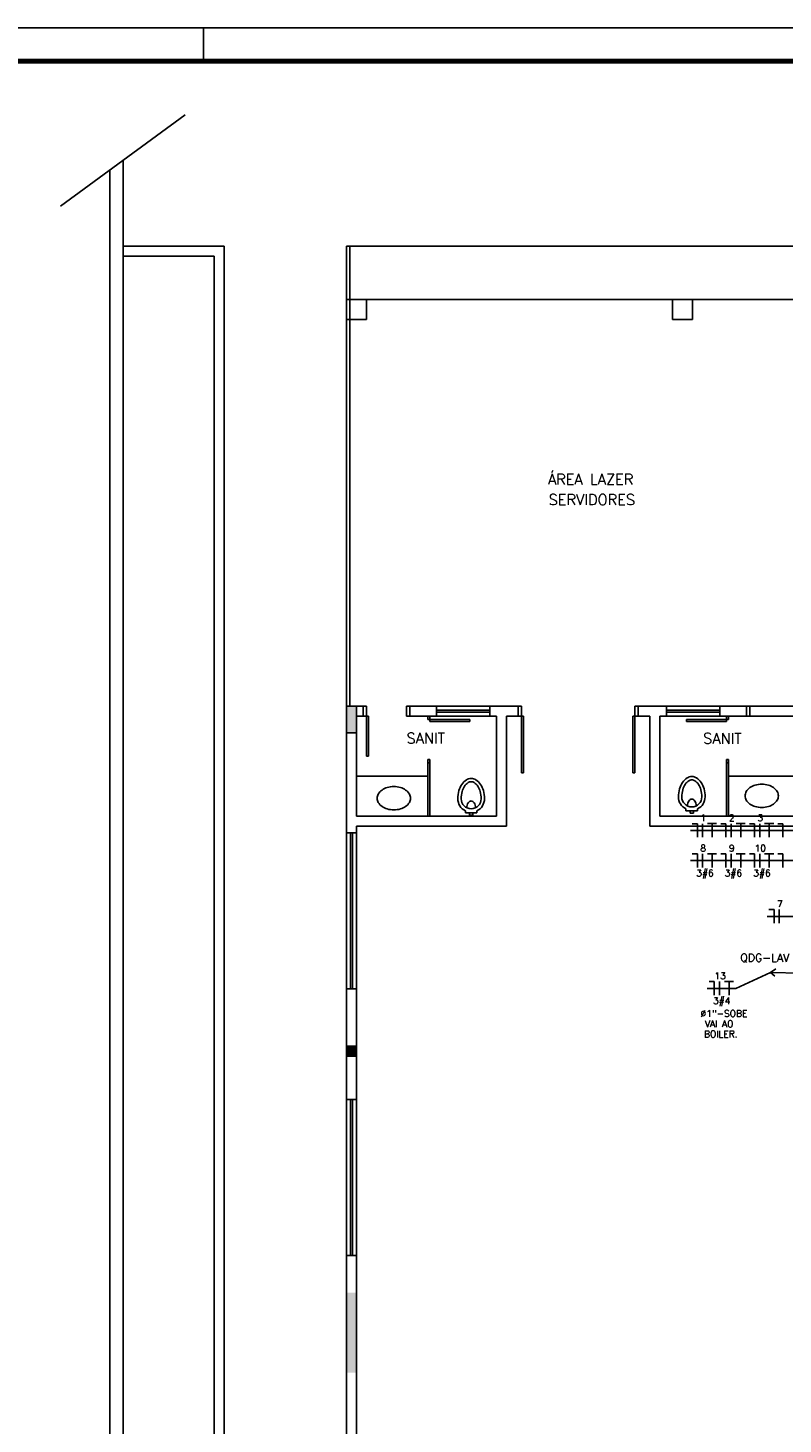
# Model space of a CAD drawing. Extents: x -118.2 to -44.5, y -40.2 to 1.8.
# Tile 40 of 56: x -101.1 to -89.7, y -19.1 to 1.8. Entities that reach past the tile are written whole.
import ezdxf
from ezdxf.enums import TextEntityAlignment as Align

# ---------------------------------------------------------------- set-up
doc = ezdxf.new("R2010")
doc.units = 0
doc.header["$MEASUREMENT"] = 0
for name, color, linetype in [('CIRCUITOS', 2, 'Continuous'), ('LINHA', 40, 'Continuous'), ('PAREDES', 8, 'Continuous'), ('PRANCHA', 8, 'Continuous'), ('QUADRO_DE_CIRCUITOS', 1, 'Continuous')]:
    doc.layers.add(name, color=color, linetype=linetype)
doc.styles.add('50-30', font='romans.shx', dxfattribs={"height": 0.16})
doc.styles.add('ROMANS', font='romans')

# ---------------------------------------------------------------- blocks, each defined once
blk = doc.blocks.new('1-50 A0 FGR')
at = {"layer": 'PRANCHA'}
for p, q in [((3692.67, 59.449), (3632.52, 59.449)), ((3638.721, 58.949), (3638.721, 59.449))]:
    blk.add_line(p, q, dxfattribs=at)
at = {"layer": 'PRANCHA', "const_width": 0.075}
blk.add_lwpolyline([(3633.77, 58.949), (3633.77, 17.949), (3692.17, 17.949), (3692.17, 58.949), (3633.77, 58.949)], dxfattribs=at)
blk = doc.blocks.new('ENTORNO')
at = {"layer": 'PAREDES'}
for points in [[(93.509, -4.259), (93.359, -4.259), (93.359, -4.659), (93.509, -4.659)], [(93.359, -9.509), (93.509, -9.509), (93.509, -9.359), (93.359, -9.359)], [(93.509, -13.059), (93.359, -13.059), (93.359, -14.259), (93.509, -14.259)]]:
    blk.add_hatch(color=256, dxfattribs=at).paths.add_polyline_path(points)
for p, q in [((89.072, 3.241), (90.943, 4.611)), ((89.809, -32.702), (89.809, 3.781)), ((90.009, -32.586), (90.009, 3.927)), ((90.009, 2.641), (91.528, 2.641)), ((91.528, -24.909), (91.528, 2.641)), ((93.359, 2.641), (132.809, 2.641)), ((93.359, 2.641), (93.359, -4.259)), ((93.409, 2.641), (93.409, -4.259)), ((90.009, 2.491), (91.378, 2.491)), ((91.378, -25.059), (91.378, 2.491)), ((93.359, 1.841), (100.159, 1.841)), ((93.359, 1.841), (93.659, 1.841)), ((93.659, 1.841), (93.659, 1.541)), ((98.249, 1.841), (98.549, 1.841)), ((98.249, 1.841), (98.249, 1.541)), ((98.549, 1.841), (98.549, 1.541)), ((93.359, 1.541), (93.659, 1.541)), ((98.249, 1.541), (98.549, 1.541)), ((93.359, -6.159), (93.359, -4.259)), ((93.359, -4.259), (93.609, -4.259)), ((93.509, -5.909), (93.509, -4.259)), ((93.609, -4.409), (93.609, -4.259)), ((93.609, -4.259), (93.659, -4.259)), ((93.659, -4.409), (93.659, -4.259)), ((94.259, -4.409), (94.259, -4.259)), ((94.309, -4.259), (94.259, -4.259)), ((94.309, -4.409), (94.309, -4.259)), ((94.309, -4.259), (94.709, -4.259)), ((94.709, -4.409), (94.709, -4.259)), ((94.709, -4.259), (95.509, -4.259)), ((94.709, -4.319), (95.509, -4.319)), ((95.509, -4.349), (94.709, -4.349)), ((95.509, -4.259), (95.934, -4.259)), ((95.509, -4.409), (95.509, -4.259)), ((95.934, -4.409), (95.934, -4.259)), ((95.934, -4.259), (95.984, -4.259)), ((95.984, -4.409), (95.984, -4.259)), ((97.684, -4.409), (97.684, -4.259)), ((97.734, -4.259), (97.684, -4.259)), ((97.734, -4.409), (97.734, -4.259)), ((97.734, -4.259), (98.159, -4.259)), ((98.159, -4.409), (98.159, -4.259)), ((98.159, -4.259), (98.959, -4.259)), ((98.159, -4.319), (98.959, -4.319)), ((98.159, -4.349), (98.959, -4.349)), ((98.959, -4.409), (98.959, -4.259)), ((98.959, -4.259), (99.359, -4.259)), ((99.359, -4.409), (99.359, -4.259)), ((99.359, -4.259), (99.409, -4.259)), ((99.359, -4.259), (99.359, -4.259)), ((99.409, -4.409), (99.409, -4.259)), ((93.509, -4.409), (93.609, -4.409)), ((93.609, -4.409), (93.659, -4.409)), ((93.659, -4.409), (93.689, -4.409)), ((93.659, -4.409), (93.659, -5.009)), ((93.689, -4.409), (93.689, -4.409)), ((93.689, -4.409), (93.689, -5.009)), ((94.309, -4.409), (94.259, -4.409)), ((94.309, -4.409), (94.709, -4.409)), ((94.579, -4.409), (94.579, -4.459)), ((94.609, -4.459), (94.579, -4.459)), ((94.609, -4.409), (94.609, -4.459)), ((94.609, -4.459), (95.209, -4.459)), ((94.609, -4.459), (94.609, -4.489)), ((94.609, -4.489), (95.209, -4.489)), ((94.609, -4.489), (94.609, -4.489)), ((95.509, -4.409), (94.709, -4.409)), ((95.209, -4.459), (95.209, -4.489)), ((95.509, -4.409), (95.609, -4.409)), ((95.609, -5.909), (95.609, -4.409)), ((95.759, -6.059), (95.759, -4.409)), ((95.759, -4.409), (95.934, -4.409)), ((95.934, -4.409), (95.984, -4.409)), ((95.984, -4.409), (96.014, -4.409)), ((95.984, -4.409), (95.984, -5.259)), ((96.014, -4.409), (96.014, -5.259)), ((97.654, -4.41), (97.684, -4.41)), ((97.654, -4.41), (97.654, -5.26)), ((97.734, -4.409), (97.684, -4.409)), ((97.684, -4.41), (97.684, -5.26)), ((97.734, -4.409), (97.909, -4.409)), ((97.909, -6.059), (97.909, -4.409)), ((98.059, -5.909), (98.059, -4.409)), ((98.059, -4.409), (98.159, -4.409)), ((98.159, -4.409), (98.959, -4.409)), ((99.059, -4.459), (98.459, -4.459)), ((98.459, -4.459), (98.459, -4.489)), ((99.059, -4.489), (98.459, -4.489)), ((98.959, -4.409), (99.359, -4.409)), ((99.059, -4.409), (99.059, -4.459)), ((99.059, -4.459), (99.059, -4.489)), ((99.059, -4.459), (99.089, -4.459)), ((99.059, -4.489), (99.059, -4.489)), ((99.089, -4.409), (99.089, -4.459)), ((99.359, -4.409), (99.409, -4.409)), ((93.359, -4.659), (93.509, -4.659)), ((93.659, -5.009), (93.689, -5.009)), ((94.609, -5.059), (94.579, -5.059)), ((94.579, -5.059), (94.579, -5.109)), ((94.579, -5.909), (94.579, -5.109)), ((94.579, -5.109), (94.609, -5.109)), ((94.609, -5.059), (94.609, -5.109)), ((94.609, -5.909), (94.609, -5.109)), ((99.059, -5.059), (99.059, -5.109)), ((99.059, -5.059), (99.089, -5.059)), ((99.059, -5.909), (99.059, -5.109)), ((99.059, -5.109), (99.089, -5.109)), ((99.089, -5.059), (99.089, -5.109)), ((99.089, -5.909), (99.089, -5.109)), ((93.509, -5.309), (94.579, -5.309)), ((95.984, -5.259), (96.014, -5.259)), ((97.654, -5.26), (97.684, -5.26)), ((99.089, -5.309), (100.159, -5.309)), ((95.143, -5.828), (95.143, -5.858)), ((95.143, -5.858), (95.317, -5.858)), ((95.205, -5.858), (95.205, -5.893)), ((95.255, -5.858), (95.255, -5.893)), ((95.317, -5.828), (95.317, -5.858)), ((98.452, -5.8), (98.452, -5.83)), ((98.452, -5.83), (98.627, -5.83)), ((98.514, -5.83), (98.514, -5.865)), ((98.564, -5.83), (98.564, -5.865)), ((98.627, -5.8), (98.627, -5.83)), ((93.509, -5.909), (95.609, -5.909)), ((93.509, -6.059), (95.759, -6.059)), ((93.509, -6.159), (93.509, -6.059)), ((95.205, -5.893), (95.255, -5.893)), ((97.909, -6.059), (100.159, -6.059)), ((98.059, -5.909), (100.159, -5.909)), ((98.514, -5.865), (98.564, -5.865)), ((93.359, -6.159), (93.359, -8.499)), ((93.359, -6.159), (93.509, -6.159)), ((93.419, -6.159), (93.419, -8.499)), ((93.449, -6.159), (93.449, -8.499)), ((93.509, -6.159), (93.509, -8.499)), ((93.359, -10.159), (93.359, -8.499)), ((93.359, -8.499), (93.509, -8.499)), ((93.509, -10.159), (93.509, -8.499)), ((93.359, -9.359), (93.509, -9.359)), ((93.359, -9.509), (93.509, -9.509)), ((93.359, -10.159), (93.359, -12.499)), ((93.359, -10.159), (93.509, -10.159)), ((93.419, -10.159), (93.419, -12.499)), ((93.449, -10.159), (93.449, -12.499)), ((93.509, -10.159), (93.509, -12.499)), ((93.359, -15.259), (93.359, -12.499)), ((93.359, -12.499), (93.509, -12.499)), ((93.509, -15.259), (93.509, -12.499))]:
    blk.add_line(p, q, dxfattribs=at)
for points in [[(95.43, -5.648, 0.066402), (95.414, -5.526, 0.078959), (95.371, -5.432, 0.107161), (95.302, -5.364, 0.141785), (95.23, -5.343, 0.141785), (95.158, -5.364, 0.107161), (95.089, -5.432, 0.078959), (95.046, -5.526, 0.066402), (95.03, -5.648, 0.066402)], [(95.38, -5.648, 0.066402), (95.366, -5.539, 0.078959), (95.33, -5.46, 0.107161), (95.275, -5.406, 0.141785), (95.23, -5.393, 0.141785), (95.185, -5.406, 0.107161), (95.13, -5.46, 0.078959), (95.094, -5.539, 0.066402), (95.08, -5.648, 0.066402)], [(98.739, -5.62, 0.066402), (98.723, -5.499, 0.078959), (98.681, -5.405, 0.107161), (98.611, -5.336, 0.141785), (98.539, -5.315, 0.141785), (98.468, -5.336, 0.107161), (98.398, -5.405, 0.078959), (98.356, -5.499, 0.066402), (98.339, -5.62, 0.066402)], [(98.689, -5.62, 0.066402), (98.675, -5.512, 0.078959), (98.639, -5.432, 0.107161), (98.584, -5.378, 0.141785), (98.539, -5.365, 0.141785), (98.494, -5.378, 0.107161), (98.44, -5.432, 0.078959), (98.404, -5.512, 0.066402), (98.389, -5.62, 0.066402)], [(98.605, -5.755, 0.064559), (98.599, -5.714, 0.077436), (98.586, -5.683, 0.107172), (98.563, -5.66, 0.145191), (98.539, -5.653, 0.145191), (98.516, -5.66, 0.107172), (98.493, -5.683, 0.077436), (98.479, -5.714, 0.064559), (98.474, -5.755, 0.064559)], [(95.295, -5.783, 0.064559), (95.29, -5.742, 0.077436), (95.276, -5.71, 0.107172), (95.253, -5.687, 0.145191), (95.23, -5.68, 0.145191), (95.207, -5.687, 0.107172), (95.184, -5.71, 0.077436), (95.17, -5.742, 0.064559), (95.165, -5.783, 0.064559)]]:
    blk.add_lwpolyline(points, format="xyb", dxfattribs=at)
for points in [[(99.588, -5.78, 0.07067), (99.687, -5.765, 0.082314), (99.765, -5.728, 0.106842), (99.82, -5.668, 0.13438), (99.838, -5.605, 0.13438), (99.82, -5.541, 0.106842), (99.765, -5.481, 0.082314), (99.687, -5.444, 0.07067), (99.588, -5.43, 0.07067), (99.489, -5.444, 0.082314), (99.411, -5.481, 0.106842), (99.355, -5.541, 0.13438), (99.338, -5.605, 0.13438), (99.355, -5.668, 0.106842), (99.411, -5.728, 0.082314), (99.489, -5.765, 0.07067)], [(94.07, -5.815, 0.07067), (94.169, -5.801, 0.082314), (94.247, -5.764, 0.106842), (94.303, -5.704, 0.13438), (94.32, -5.64, 0.13438), (94.303, -5.577, 0.106842), (94.247, -5.517, 0.082314), (94.169, -5.479, 0.07067), (94.07, -5.465, 0.07067), (93.971, -5.479, 0.082314), (93.893, -5.517, 0.106842), (93.837, -5.577, 0.13438), (93.82, -5.64, 0.13438), (93.837, -5.704, 0.106842), (93.893, -5.764, 0.082314), (93.971, -5.801, 0.07067)]]:
    blk.add_lwpolyline(points, format="xyb", close=True, dxfattribs=at)
for centre, radius, start, end in [((95.23, -5.648), 0.2, 180, 244.1581), ((95.23, -5.648), 0.15, 180, 0), ((95.23, -5.648), 0.2, 295.8419, 0), ((98.539, -5.62), 0.2, 180, 244.1581), ((98.539, -5.62), 0.15, 180, 0), ((98.539, -5.62), 0.2, 295.8419, 0)]:
    blk.add_arc(centre, radius, start, end, dxfattribs=at)
at = {"layer": 'PAREDES', "style": '50-30'}
for s, p in [('ÁREA LAZER ', (96.381, -0.936)), ('SERVIDORES', (96.392, -1.241)), ('SANIT', (94.261, -4.819)), ('SANIT', (98.709, -4.822))]:
    blk.add_text(s, height=0.16, dxfattribs=at).set_placement(p)
blk = doc.blocks.new('Apwr_dettus03')
for p, q in [((-5.38, 4.01), (-5.07, 2.9)), ((-5.38, 4.01), (-4.11, 4.01)), ((-0.5, 0.54), (-5.34, 3.97))]:
    blk.add_line(p, q)
blk.add_circle((0, 0), 0.745)
blk = doc.blocks.new('*X11')
at = {"color": 0, "linetype": 'Continuous'}
for p, q in [((0.12, 0), (0.12, 2.97)), ((0.25, 0), (0.25, 2.93)), ((0.37, 0), (0.37, 2.9)), ((0.5, 0), (0.5, 2.86)), ((0.62, 0), (0.62, 2.83)), ((0.75, 0), (0.75, 2.8)), ((0.87, 0), (0.87, 2.76)), ((1, 0), (1, 2.73)), ((1.12, 0), (1.12, 2.69)), ((1.25, 0), (1.25, 2.66)), ((1.38, 0), (1.38, 2.62)), ((1.5, 0), (1.5, 2.59)), ((1.62, 0), (1.62, 2.56)), ((1.75, 0), (1.75, 2.52)), ((1.88, 0), (1.88, 2.49)), ((2, 0), (2, 2.45)), ((2.12, 0), (2.12, 2.42)), ((2.25, 0), (2.25, 2.39)), ((2.38, 0), (2.38, 2.35)), ((2.5, 0), (2.5, 2.32)), ((2.62, 0), (2.62, 2.28)), ((2.75, 0), (2.75, 2.25)), ((2.88, 0), (2.88, 2.22)), ((3, 0), (3, 2.18)), ((3.12, 0), (3.12, 2.15)), ((3.25, 0), (3.25, 2.11)), ((3.37, 0), (3.37, 2.08)), ((3.5, 0), (3.5, 2.05)), ((3.62, 0), (3.62, 2.01)), ((3.75, 0), (3.75, 1.98)), ((3.87, 0), (3.87, 1.94)), ((4, 0), (4, 1.91)), ((4.12, 0), (4.12, 1.88)), ((4.25, 0), (4.25, 1.84)), ((4.37, 0), (4.37, 1.81)), ((4.5, 0), (4.5, 1.77)), ((4.62, 0), (4.62, 1.74)), ((4.75, 0), (4.75, 1.7)), ((4.87, 0), (4.87, 1.67)), ((5, 0), (5, 1.64)), ((5.12, 0), (5.12, 1.6)), ((5.25, 0), (5.25, 1.57)), ((5.37, 0), (5.37, 1.53)), ((5.5, 0), (5.5, 1.5)), ((5.62, 0), (5.62, 1.47)), ((5.75, 0), (5.75, 1.43)), ((5.87, 0), (5.87, 1.4)), ((6, 0), (6, 1.36)), ((6.12, 0), (6.12, 1.33)), ((6.25, 0), (6.25, 1.3)), ((6.37, 0), (6.37, 1.26)), ((6.5, 0), (6.5, 1.23)), ((6.62, 0), (6.62, 1.19)), ((6.75, 0), (6.75, 1.16)), ((6.87, 0), (6.87, 1.12)), ((7, 0), (7, 1.09)), ((7.12, 0), (7.12, 1.06)), ((7.25, 0), (7.25, 1.02)), ((7.37, 0), (7.37, 0.99)), ((7.5, 0), (7.5, 0.95)), ((7.62, 0), (7.62, 0.92)), ((7.75, 0), (7.75, 0.89)), ((7.87, 0), (7.87, 0.85)), ((8, 0), (8, 0.82)), ((8.12, 0), (8.12, 0.78)), ((8.25, 0), (8.25, 0.75)), ((8.37, 0), (8.37, 0.72)), ((8.5, 0), (8.5, 0.68)), ((8.62, 0), (8.62, 0.65)), ((8.75, 0), (8.75, 0.61)), ((8.87, 0), (8.87, 0.58)), ((9, 0), (9, 0.55)), ((9.12, 0), (9.12, 0.51)), ((9.25, 0), (9.25, 0.48)), ((9.37, 0), (9.37, 0.44)), ((9.5, 0), (9.5, 0.41)), ((9.62, 0), (9.62, 0.37)), ((9.75, 0), (9.75, 0.34)), ((9.87, 0), (9.87, 0.31)), ((10, 0), (10, 0.27)), ((10.12, 0), (10.12, 0.24)), ((10.25, 0), (10.25, 0.2)), ((10.38, 0), (10.38, 0.17)), ((10.5, 0), (10.5, 0.14)), ((10.62, 0), (10.62, 0.1)), ((10.75, 0), (10.75, 0.07)), ((10.88, 0), (10.88, 0.03))]:
    blk.add_line(p, q, dxfattribs=at)
blk = doc.blocks.new('Apwr_qdc01')
at = {"linetype": 'Continuous'}
for p, q in [((5.47, 1.53), (-5.53, 1.53)), ((-5.53, 1.53), (-5.53, -1.47)), ((-5.53, 1.53), (5.47, -1.47)), ((5.47, -1.47), (5.47, 1.53)), ((-5.53, -1.47), (5.47, -1.47))]:
    blk.add_line(p, q, dxfattribs=at)
blk.add_blockref('*X11', (-5.53, -1.47), dxfattribs=at)
at = {"linetype": 'Continuous', "style": 'ROMANS', "flags": 8}
blk.add_attdef('002', text='', height=1.6, dxfattribs=at).set_placement((-0.27, 3.23), align=Align.MIDDLE_CENTER)
blk.add_attdef('020', text='', height=1.6, dxfattribs=at).set_placement((-0.03, -2.9), align=Align.MIDDLE_RIGHT)

msp = doc.modelspace()

# ---------------------------------------------------------------- linework, layer by layer
at = {"layer": 'CIRCUITOS'}
for p, q in [((-91.021, -10.14), (-91.098, -10.14)), ((-91.021, -10.14), (-91.021, -10.344)), ((-90.942, -10.14), (-90.942, -10.344)), ((-90.869, -10.138), (-90.733, -10.138)), ((-90.798, -10.138), (-90.798, -10.344)), ((-90.593, -10.14), (-90.67, -10.14)), ((-90.593, -10.14), (-90.593, -10.344)), ((-90.514, -10.14), (-90.514, -10.344)), ((-90.442, -10.138), (-90.305, -10.138)), ((-90.37, -10.138), (-90.37, -10.344)), ((-90.166, -10.14), (-90.242, -10.14)), ((-90.166, -10.14), (-90.166, -10.344)), ((-90.087, -10.14), (-90.087, -10.344)), ((-90.014, -10.138), (-89.877, -10.138)), ((-89.943, -10.138), (-89.943, -10.344)), ((-89.738, -10.14), (-89.815, -10.14)), ((-89.738, -10.14), (-89.738, -10.344)), ((-91.021, -10.593), (-91.098, -10.593)), ((-91.021, -10.593), (-91.021, -10.796)), ((-90.942, -10.593), (-90.942, -10.796)), ((-90.869, -10.591), (-90.733, -10.591)), ((-90.798, -10.591), (-90.798, -10.796)), ((-90.593, -10.593), (-90.67, -10.593)), ((-90.593, -10.593), (-90.593, -10.796)), ((-90.514, -10.593), (-90.514, -10.796)), ((-90.442, -10.591), (-90.305, -10.591)), ((-90.37, -10.591), (-90.37, -10.796)), ((-90.166, -10.593), (-90.242, -10.593)), ((-90.166, -10.593), (-90.166, -10.796)), ((-90.087, -10.593), (-90.087, -10.796)), ((-90.014, -10.591), (-89.877, -10.591)), ((-89.943, -10.591), (-89.943, -10.796)), ((-89.738, -10.593), (-89.815, -10.593)), ((-89.738, -10.593), (-89.738, -10.796)), ((-89.871, -11.428), (-89.948, -11.428)), ((-89.871, -11.428), (-89.871, -11.632)), ((-89.793, -11.428), (-89.793, -11.632)), ((-90.768, -12.508), (-90.845, -12.508)), ((-90.768, -12.508), (-90.768, -12.712)), ((-90.689, -12.508), (-90.689, -12.712)), ((-90.616, -12.506), (-90.479, -12.506)), ((-90.545, -12.506), (-90.545, -12.712))]:
    msp.add_line(p, q, dxfattribs=at)
at = {"layer": 'LINHA'}
for p, q in [((-90.698, -10.242), (-91.126, -10.242)), ((-90.27, -10.242), (-90.698, -10.242)), ((-89.843, -10.242), (-90.27, -10.242)), ((-89.415, -10.242), (-89.843, -10.242)), ((-90.698, -10.694), (-91.126, -10.694)), ((-90.27, -10.694), (-90.698, -10.694)), ((-89.843, -10.694), (-90.27, -10.694)), ((-88.987, -10.694), (-89.843, -10.694)), ((-89.548, -11.53), (-89.976, -11.53)), ((-90.445, -12.61), (-89.923, -12.373)), ((-90.445, -12.61), (-90.873, -12.61))]:
    msp.add_line(p, q, dxfattribs=at)
at = {"layer": 'PAREDES', "lineweight": -3}
for p, q in [((-90.367, -8.377), (-89.035, -8.377)), ((-90.367, -8.527), (-89.485, -8.527)), ((-90.367, -10.027), (-89.485, -10.027)), ((-90.367, -10.177), (-89.335, -10.177))]:
    msp.add_line(p, q, dxfattribs=at)

# ---------------------------------------------------------------- block references
msp.add_blockref('1-50 A0 FGR', (-3737.147, -57.652))
at = {"layer": 'PAREDES'}
msp.add_blockref('ENTORNO', (-189.644, -4.118), dxfattribs=at)
at = {"layer": 'QUADRO_DE_CIRCUITOS', "lineweight": 5}
ref = msp.add_blockref('Apwr_qdc01', (-89.342, -12.164), dxfattribs=dict(at, xscale=-0.06325301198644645, yscale=0.0632530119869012, zscale=0.06325301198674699, rotation=270))
ref.add_attrib('002', 'QDG-LAV', dxfattribs={"layer": '0', "linetype": 'Continuous', "height": 0.12, "style": 'ROMANS', "flags": 8}).set_placement((-90.01, -12.15), align=Align.MIDDLE_CENTER)
at = {"layer": 'QUADRO_DE_CIRCUITOS', "lineweight": 5, "xscale": 0.07500000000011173, "yscale": 0.07500000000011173, "zscale": 0.07500000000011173, "rotation": 34.13886563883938}
msp.add_blockref('Apwr_dettus03', (-89.421, -12.395), dxfattribs=at)

# ---------------------------------------------------------------- texts
at = {"layer": 'CIRCUITOS', "style": 'ROMANS'}
for s, p in [('1', (-90.934, -10.104)), ('2', (-90.506, -10.104)), ('3', (-90.078, -10.104)), ('8', (-90.934, -10.557)), ('9', (-90.506, -10.557)), ('10', (-90.078, -10.557)), ('3#6', (-90.908, -10.93)), ('3#6', (-90.481, -10.93)), ('3#6', (-90.053, -10.93)), ('7', (-89.784, -11.392)), ('13', (-90.68, -12.472)), ('3#4', (-90.655, -12.846))]:
    msp.add_text(s, height=0.1, dxfattribs=at).set_placement(p, align=Align.CENTER)
at = {"layer": 'CIRCUITOS', "insert": (-90.974, -12.937), "char_height": 0.1, "width": 0.67173, "attachment_point": 1, "line_spacing_factor": 0.923077, "style": 'ROMANS'}
msp.add_mtext('Ø1"-SOBE \\P{\\W0.9539; }VAI AO \\P{\\W0.7396; }BOILER.', dxfattribs=at)

doc.saveas('drawing.dxf')
